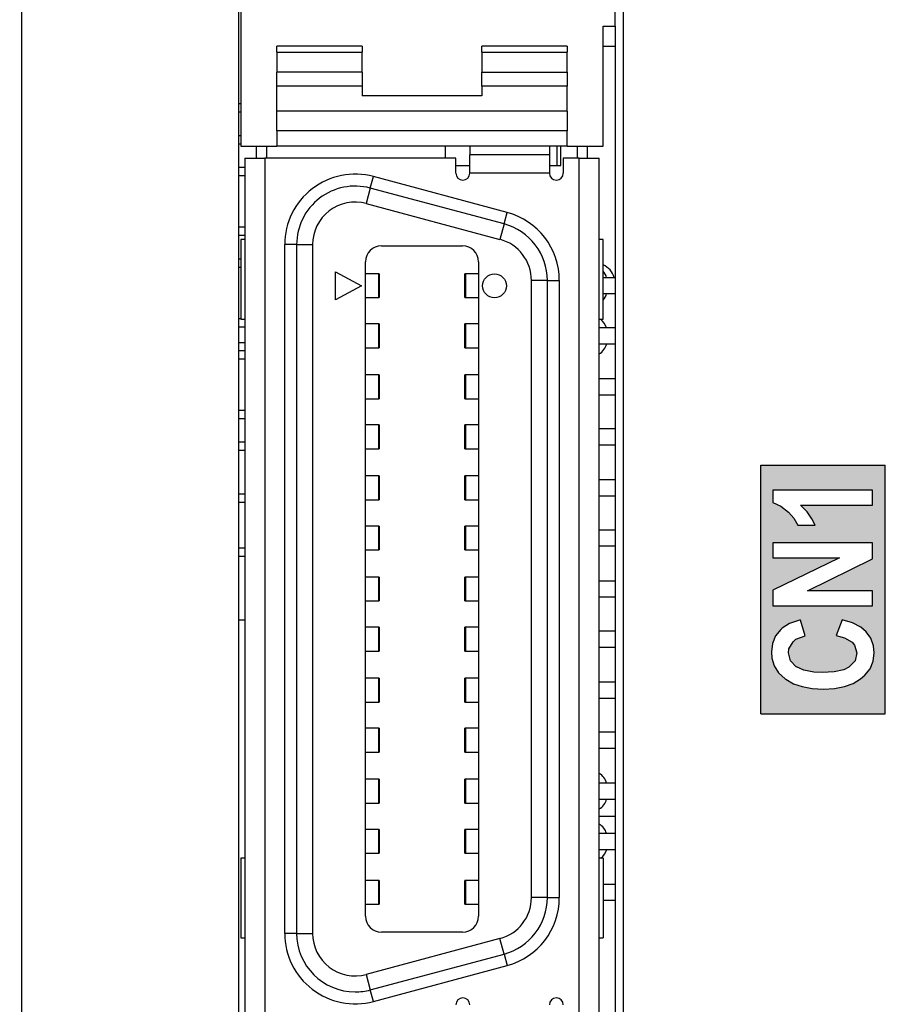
# Model space of a CAD drawing. Extents: x 14135 to 14394, y -3454 to -3177.
# Tile 21 of 25: x 14162 to 14184, y -3263 to -3239. Entities that reach past the tile are written whole.
import ezdxf

# ---------------------------------------------------------------- set-up
doc = ezdxf.new("R2010")
doc.units = 0
doc.linetypes.add('DASHED2', pattern=[9.525, 6.35, -3.175])
doc.layers.get('DEFPOINTS').update_dxf_attribs({"color": 8, "linetype": 'CONTINUOUS'})
doc.layers.add('TEXT', color=2, linetype='CONTINUOUS')
doc.layers.add('圖層1', color=3, linetype='DASHED2')
doc.styles.get("Standard").update_dxf_attribs({"font": 'PMingLiU.ttf'})
doc.dimstyles.new('ISO-25', dxfattribs={"dimtxt": 3, "dimasz": 3, "dimexe": 1, "dimexo": 1, "dimgap": 2, "dimtad": 2, "dimtih": 1, "dimtoh": 1, "dimtxsty": 'STANDARD', "dimcen": 0, "dimclrd": 256, "dimclre": 256, "dimclrt": 256, "dimazin": 3, "dimtfac": 1, "dimtmove": 0, "dimatfit": 3})

# ---------------------------------------------------------------- blocks, each defined once
blk = doc.blocks.new('*D6')
at = {"layer": 'DEFPOINTS', "color": 0}
for p in [(14184.836, -3182.424), (14134.836, -3262.536), (14184.836, -3262.536)]:
    blk.add_point(p, dxfattribs=at)
at = {"layer": 'TEXT', "color": 7}
for p, q in [((14134.836, -3261.536), (14134.836, -3181.424)), ((14184.836, -3261.536), (14184.836, -3181.424)), ((14137.836, -3182.424), (14181.836, -3182.424))]:
    blk.add_line(p, q, dxfattribs=at)
for points in [[(14137.836, -3181.924), (14137.836, -3182.924), (14134.836, -3182.424)], [(14181.836, -3181.924), (14181.836, -3182.924), (14184.836, -3182.424)]]:
    blk.add_solid(points, dxfattribs=at)
at = {"layer": 'TEXT', "color": 7, "insert": (14159.836, -3178.725), "char_height": 3, "attachment_point": 5}
blk.add_mtext('50', dxfattribs=at)
blk = doc.blocks.new('*D7')
at = {"layer": 'DEFPOINTS', "color": 0}
for p in [(14140.836, -3190.455), (14178.836, -3203.377), (14140.836, -3353.377)]:
    blk.add_point(p, dxfattribs=at)
at = {"layer": 'TEXT', "color": 7}
for p, q in [((14140.836, -3352.377), (14140.836, -3189.455)), ((14178.836, -3202.377), (14178.836, -3189.455)), ((14175.836, -3190.455), (14143.836, -3190.455))]:
    blk.add_line(p, q, dxfattribs=at)
for points in [[(14143.836, -3189.955), (14143.836, -3190.955), (14140.836, -3190.455)], [(14175.836, -3189.955), (14175.836, -3190.955), (14178.836, -3190.455)]]:
    blk.add_solid(points, dxfattribs=at)
at = {"layer": 'TEXT', "color": 7, "insert": (14159.836, -3186.785), "char_height": 3, "attachment_point": 5}
blk.add_mtext('38', dxfattribs=at)
blk = doc.blocks.new('*D8')
at = {"layer": 'DEFPOINTS', "color": 0}
for p in [(14178.836, -3203.377), (14140.836, -3353.377), (14192.824, -3353.377)]:
    blk.add_point(p, dxfattribs=at)
at = {"layer": 'TEXT', "color": 7}
for p, q in [((14179.836, -3203.377), (14193.824, -3203.377)), ((14192.824, -3206.377), (14192.824, -3350.377)), ((14141.836, -3353.377), (14193.824, -3353.377))]:
    blk.add_line(p, q, dxfattribs=at)
for points in [[(14192.324, -3206.377), (14193.324, -3206.377), (14192.824, -3203.377)], [(14192.324, -3350.377), (14193.324, -3350.377), (14192.824, -3353.377)]]:
    blk.add_solid(points, dxfattribs=at)
at = {"layer": 'TEXT', "color": 7, "insert": (14197.689, -3278.377), "char_height": 3, "attachment_point": 5}
blk.add_mtext('150', dxfattribs=at)
blk = doc.blocks.new('*D9')
at = {"layer": 'DEFPOINTS', "color": 0}
for p in [(14160.513, -3197.377), (14159.907, -3359.377), (14201.338, -3359.377)]:
    blk.add_point(p, dxfattribs=at)
at = {"layer": 'TEXT', "color": 7}
for p, q in [((14161.513, -3197.377), (14202.338, -3197.377)), ((14201.338, -3200.377), (14201.338, -3356.377)), ((14160.907, -3359.377), (14202.338, -3359.377))]:
    blk.add_line(p, q, dxfattribs=at)
for points in [[(14200.838, -3200.377), (14201.838, -3200.377), (14201.338, -3197.377)], [(14200.838, -3356.377), (14201.838, -3356.377), (14201.338, -3359.377)]]:
    blk.add_solid(points, dxfattribs=at)
at = {"layer": 'TEXT', "color": 7, "insert": (14206.203, -3278.377), "char_height": 3, "attachment_point": 5}
blk.add_mtext('162', dxfattribs=at)

msp = doc.modelspace()

# ---------------------------------------------------------------- hatches: boundary and pattern name
at = {"layer": '圖層1'}
h = msp.add_hatch(color=256, dxfattribs=at)
h.paths.add_polyline_path([(14180.397, -3249.953), (14183.521, -3249.953), (14183.521, -3256.201), (14180.397, -3256.201)])
h.paths.add_polyline_path([(14182.444, -3253.837), (14182.288, -3254.227), (14182.503, -3254.285), (14182.691, -3254.395), (14182.756, -3254.473), (14182.814, -3254.668), (14182.769, -3254.869), (14182.613, -3255.025), (14182.483, -3255.09), (14182.243, -3255.142), (14181.938, -3255.162), (14181.73, -3255.149), (14181.477, -3255.103), (14181.295, -3255.019), (14181.288, -3255.019), (14181.145, -3254.863), (14181.093, -3254.662), (14181.106, -3254.564), (14181.21, -3254.389), (14181.282, -3254.324), (14181.516, -3254.24), (14181.399, -3253.843), (14181.373, -3253.843), (14181.119, -3253.928), (14180.938, -3254.045), (14180.905, -3254.077), (14180.769, -3254.24), (14180.691, -3254.428), (14180.665, -3254.642), (14180.678, -3254.798), (14180.736, -3254.993), (14180.847, -3255.168), (14181.009, -3255.318), (14181.028, -3255.331), (14181.217, -3255.441), (14181.438, -3255.512), (14181.691, -3255.558), (14181.977, -3255.577), (14182.249, -3255.558), (14182.503, -3255.512), (14182.723, -3255.434), (14182.905, -3255.318), (14183.016, -3255.227), (14183.146, -3255.064), (14183.224, -3254.876), (14183.249, -3254.668), (14183.23, -3254.493), (14183.165, -3254.298), (14183.048, -3254.136), (14182.912, -3254.019), (14182.704, -3253.915)], flags=16)
h.paths.add_polyline_path([(14183.204, -3251.902), (14180.704, -3251.902), (14180.704, -3252.278), (14182.373, -3252.278), (14180.704, -3253.09), (14180.704, -3253.486), (14183.204, -3253.486), (14183.204, -3253.11), (14181.574, -3253.11), (14183.204, -3252.304)], flags=16)
h.paths.add_polyline_path([(14181.561, -3251.122), (14181.399, -3250.96), (14183.204, -3250.96), (14183.204, -3250.577), (14180.697, -3250.577), (14180.697, -3250.889), (14180.905, -3250.979), (14181.093, -3251.129), (14181.23, -3251.285), (14181.327, -3251.46), (14181.762, -3251.46), (14181.684, -3251.298)], flags=16)

# ---------------------------------------------------------------- linework, layer by layer
at = {"layer": 'TEXT', "color": 7}
for p, q in [((14161.823, -3230.39), (14161.823, -3322.164)), ((14167.286, -3271.977), (14167.286, -3234.177)), ((14176.936, -3234.177), (14176.936, -3271.977)), ((14167.336, -3235.977), (14167.336, -3241.937)), ((14176.736, -3238.927), (14176.736, -3235.927)), ((14176.436, -3241.937), (14176.436, -3238.927)), ((14176.436, -3238.927), (14176.736, -3238.927)), ((14176.736, -3238.927), (14176.736, -3267.187)), ((14168.236, -3239.574), (14168.236, -3239.427)), ((14170.386, -3239.427), (14168.236, -3239.427)), ((14170.386, -3239.427), (14170.386, -3239.574)), ((14173.386, -3239.574), (14173.386, -3239.427)), ((14175.536, -3239.427), (14173.386, -3239.427)), ((14175.536, -3239.427), (14175.536, -3239.574)), ((14176.436, -3239.427), (14176.736, -3239.427)), ((14168.236, -3239.574), (14168.236, -3240.081)), ((14168.236, -3239.574), (14170.386, -3239.574)), ((14170.386, -3240.081), (14170.386, -3239.574)), ((14173.386, -3239.574), (14175.536, -3239.574)), ((14173.386, -3239.574), (14173.386, -3240.081)), ((14175.536, -3240.081), (14175.536, -3239.574)), ((14170.386, -3240.081), (14168.236, -3240.081)), ((14168.236, -3240.434), (14168.236, -3240.081)), ((14170.386, -3240.081), (14170.386, -3240.434)), ((14173.386, -3240.434), (14173.386, -3240.081)), ((14173.386, -3240.081), (14175.536, -3240.081)), ((14175.536, -3240.081), (14175.536, -3240.434)), ((14170.386, -3240.434), (14168.236, -3240.434)), ((14168.236, -3241.059), (14168.236, -3240.434)), ((14170.386, -3240.434), (14170.386, -3240.677)), ((14173.386, -3240.434), (14173.386, -3240.677)), ((14175.536, -3240.434), (14173.386, -3240.434)), ((14175.536, -3241.059), (14175.536, -3240.434)), ((14173.386, -3240.677), (14170.386, -3240.677)), ((14167.336, -3240.877), (14167.286, -3240.877)), ((14167.286, -3241.077), (14167.336, -3241.077)), ((14175.536, -3241.059), (14168.236, -3241.059)), ((14168.236, -3241.557), (14168.236, -3241.059)), ((14175.536, -3241.059), (14175.536, -3241.557)), ((14167.336, -3241.677), (14167.286, -3241.677)), ((14168.236, -3241.557), (14168.236, -3241.937)), ((14175.536, -3241.557), (14168.236, -3241.557)), ((14175.536, -3241.937), (14175.536, -3241.557)), ((14167.286, -3241.877), (14167.336, -3241.877)), ((14167.336, -3241.937), (14168.236, -3241.937)), ((14167.726, -3242.242), (14167.726, -3241.937)), ((14167.976, -3241.937), (14167.976, -3242.242)), ((14175.536, -3241.937), (14168.236, -3241.937)), ((14172.476, -3242.242), (14172.476, -3241.937)), ((14173.086, -3241.937), (14173.086, -3242.152)), ((14175.086, -3241.937), (14175.086, -3242.152)), ((14175.276, -3241.937), (14175.276, -3242.427)), ((14175.376, -3242.427), (14175.376, -3241.937)), ((14175.536, -3241.937), (14176.436, -3241.937)), ((14175.796, -3242.242), (14175.796, -3241.937)), ((14176.046, -3242.242), (14176.046, -3241.937)), ((14167.436, -3242.242), (14167.936, -3242.242)), ((14167.436, -3242.242), (14167.436, -3263.882)), ((14172.736, -3242.242), (14167.936, -3242.242)), ((14167.936, -3242.242), (14167.936, -3263.882)), ((14172.736, -3242.617), (14172.736, -3242.242)), ((14173.086, -3242.617), (14173.086, -3242.152)), ((14175.086, -3242.152), (14173.086, -3242.152)), ((14175.086, -3242.152), (14175.086, -3242.617)), ((14175.836, -3242.242), (14175.436, -3242.242)), ((14175.436, -3242.242), (14175.436, -3242.617)), ((14175.836, -3242.242), (14176.336, -3242.242)), ((14175.836, -3263.882), (14175.836, -3242.242)), ((14176.336, -3263.882), (14176.336, -3242.242)), ((14167.436, -3242.477), (14167.286, -3242.477)), ((14172.736, -3242.427), (14173.086, -3242.427)), ((14175.086, -3242.427), (14175.376, -3242.427)), ((14167.286, -3242.677), (14167.436, -3242.677)), ((14170.587, -3242.992), (14170.664, -3242.702)), ((14174.024, -3243.603), (14170.664, -3242.702)), ((14175.086, -3242.617), (14173.086, -3242.617)), ((14170.587, -3242.992), (14170.483, -3243.379)), ((14173.947, -3243.892), (14170.587, -3242.992)), ((14170.483, -3243.379), (14173.843, -3244.279)), ((14173.947, -3243.892), (14174.024, -3243.603)), ((14167.436, -3243.977), (14167.286, -3243.977)), ((14173.947, -3243.892), (14173.843, -3244.279)), ((14167.286, -3244.177), (14167.436, -3244.177)), ((14167.436, -3244.287), (14167.336, -3244.287)), ((14167.336, -3244.287), (14167.336, -3246.287)), ((14168.436, -3261.712), (14168.436, -3244.412)), ((14168.736, -3244.412), (14168.436, -3244.412)), ((14168.736, -3244.412), (14169.136, -3244.412)), ((14168.736, -3244.412), (14168.736, -3261.712)), ((14169.136, -3244.412), (14169.136, -3261.712)), ((14170.866, -3244.442), (14172.906, -3244.442)), ((14176.436, -3244.287), (14176.336, -3244.287)), ((14176.436, -3246.287), (14176.436, -3244.287)), ((14167.336, -3244.777), (14167.286, -3244.777)), ((14167.286, -3244.977), (14167.336, -3244.977)), ((14170.466, -3261.282), (14170.466, -3244.842)), ((14173.306, -3244.842), (14173.306, -3261.282)), ((14169.716, -3245.097), (14170.367, -3245.447)), ((14169.716, -3245.797), (14169.716, -3245.097)), ((14169.893, -3245.192), (14169.893, -3245.192)), ((14170.797, -3245.142), (14170.466, -3245.142)), ((14170.807, -3245.142), (14170.797, -3245.142)), ((14170.797, -3245.742), (14170.797, -3245.142)), ((14170.807, -3245.142), (14170.807, -3245.742)), ((14172.975, -3245.142), (14172.966, -3245.142)), ((14172.966, -3245.742), (14172.966, -3245.142)), ((14173.306, -3245.142), (14172.975, -3245.142)), ((14172.975, -3245.142), (14172.975, -3245.742)), ((14170.367, -3245.447), (14169.716, -3245.797)), ((14170.141, -3245.325), (14170.141, -3245.325)), ((14174.636, -3260.812), (14174.636, -3245.312)), ((14175.036, -3245.312), (14174.636, -3245.312)), ((14175.036, -3245.312), (14175.336, -3245.312)), ((14175.036, -3260.812), (14175.036, -3245.312)), ((14175.336, -3245.312), (14175.336, -3260.812)), ((14176.736, -3245.242), (14176.436, -3245.242)), ((14169.911, -3245.692), (14169.911, -3245.692)), ((14170.141, -3245.569), (14170.141, -3245.569)), ((14176.436, -3245.642), (14176.736, -3245.642)), ((14170.466, -3245.742), (14170.797, -3245.742)), ((14170.797, -3245.742), (14170.807, -3245.742)), ((14172.966, -3245.742), (14172.975, -3245.742)), ((14172.975, -3245.742), (14173.306, -3245.742)), ((14167.336, -3246.277), (14167.286, -3246.277)), ((14167.336, -3246.287), (14167.436, -3246.287)), ((14170.797, -3246.402), (14170.466, -3246.402)), ((14170.807, -3246.402), (14170.797, -3246.402)), ((14170.797, -3247.002), (14170.797, -3246.402)), ((14170.807, -3246.402), (14170.807, -3247.002)), ((14172.975, -3246.402), (14172.966, -3246.402)), ((14172.966, -3247.002), (14172.966, -3246.402)), ((14173.306, -3246.402), (14172.975, -3246.402)), ((14172.975, -3246.402), (14172.975, -3247.002)), ((14176.336, -3246.287), (14176.436, -3246.287)), ((14167.286, -3246.477), (14167.436, -3246.477)), ((14176.736, -3246.502), (14176.336, -3246.502)), ((14167.436, -3246.877), (14167.286, -3246.877)), ((14176.336, -3246.902), (14176.736, -3246.902)), ((14167.436, -3247.077), (14167.286, -3247.077)), ((14170.466, -3247.002), (14170.797, -3247.002)), ((14170.797, -3247.002), (14170.807, -3247.002)), ((14172.966, -3247.002), (14172.975, -3247.002)), ((14172.975, -3247.002), (14173.306, -3247.002)), ((14167.286, -3247.277), (14167.436, -3247.277)), ((14170.797, -3247.682), (14170.466, -3247.682)), ((14170.807, -3247.682), (14170.797, -3247.682)), ((14170.797, -3248.282), (14170.797, -3247.682)), ((14170.807, -3247.682), (14170.807, -3248.282)), ((14172.975, -3247.682), (14172.966, -3247.682)), ((14172.966, -3248.282), (14172.966, -3247.682)), ((14173.306, -3247.682), (14172.975, -3247.682)), ((14172.975, -3247.682), (14172.975, -3248.282)), ((14176.736, -3247.782), (14176.336, -3247.782)), ((14176.336, -3248.182), (14176.736, -3248.182)), ((14170.466, -3248.282), (14170.797, -3248.282)), ((14170.797, -3248.282), (14170.807, -3248.282)), ((14172.966, -3248.282), (14172.975, -3248.282)), ((14172.975, -3248.282), (14173.306, -3248.282)), ((14167.436, -3248.577), (14167.286, -3248.577)), ((14167.286, -3248.777), (14167.436, -3248.777)), ((14170.797, -3248.942), (14170.466, -3248.942)), ((14170.807, -3248.942), (14170.797, -3248.942)), ((14170.797, -3249.542), (14170.797, -3248.942)), ((14170.807, -3248.942), (14170.807, -3249.542)), ((14172.975, -3248.942), (14172.966, -3248.942)), ((14172.966, -3249.542), (14172.966, -3248.942)), ((14173.306, -3248.942), (14172.975, -3248.942)), ((14172.975, -3248.942), (14172.975, -3249.542)), ((14176.736, -3249.042), (14176.336, -3249.042)), ((14167.436, -3249.377), (14167.286, -3249.377)), ((14167.286, -3249.577), (14167.436, -3249.577)), ((14170.466, -3249.542), (14170.797, -3249.542)), ((14170.797, -3249.542), (14170.807, -3249.542)), ((14172.966, -3249.542), (14172.975, -3249.542)), ((14172.975, -3249.542), (14173.306, -3249.542)), ((14176.336, -3249.442), (14176.736, -3249.442)), ((14170.797, -3250.222), (14170.466, -3250.222)), ((14170.807, -3250.222), (14170.797, -3250.222)), ((14170.797, -3250.822), (14170.797, -3250.222)), ((14170.807, -3250.222), (14170.807, -3250.822)), ((14172.975, -3250.222), (14172.966, -3250.222)), ((14172.966, -3250.822), (14172.966, -3250.222)), ((14173.306, -3250.222), (14172.975, -3250.222)), ((14172.975, -3250.222), (14172.975, -3250.822)), ((14176.736, -3250.322), (14176.336, -3250.322)), ((14167.436, -3250.677), (14167.286, -3250.677)), ((14167.286, -3250.877), (14167.436, -3250.877)), ((14170.466, -3250.822), (14170.797, -3250.822)), ((14170.797, -3250.822), (14170.807, -3250.822)), ((14172.966, -3250.822), (14172.975, -3250.822)), ((14172.975, -3250.822), (14173.306, -3250.822)), ((14176.336, -3250.722), (14176.736, -3250.722)), ((14170.797, -3251.482), (14170.466, -3251.482)), ((14170.807, -3251.482), (14170.797, -3251.482)), ((14170.797, -3252.082), (14170.797, -3251.482)), ((14170.807, -3251.482), (14170.807, -3252.082)), ((14172.975, -3251.482), (14172.966, -3251.482)), ((14172.966, -3252.082), (14172.966, -3251.482)), ((14173.306, -3251.482), (14172.975, -3251.482)), ((14172.975, -3251.482), (14172.975, -3252.082)), ((14176.736, -3251.582), (14176.336, -3251.582)), ((14167.436, -3252.036), (14167.286, -3252.036)), ((14170.466, -3252.082), (14170.797, -3252.082)), ((14170.797, -3252.082), (14170.807, -3252.082)), ((14172.966, -3252.082), (14172.975, -3252.082)), ((14172.975, -3252.082), (14173.306, -3252.082)), ((14176.336, -3251.982), (14176.736, -3251.982)), ((14167.286, -3252.236), (14167.436, -3252.236)), ((14170.797, -3252.762), (14170.466, -3252.762)), ((14170.807, -3252.762), (14170.797, -3252.762)), ((14170.797, -3253.362), (14170.797, -3252.762)), ((14170.807, -3252.762), (14170.807, -3253.362)), ((14172.975, -3252.762), (14172.966, -3252.762)), ((14172.966, -3253.362), (14172.966, -3252.762)), ((14173.306, -3252.762), (14172.975, -3252.762)), ((14172.975, -3252.762), (14172.975, -3253.362)), ((14176.736, -3252.862), (14176.336, -3252.862)), ((14170.466, -3253.362), (14170.797, -3253.362)), ((14170.797, -3253.362), (14170.807, -3253.362)), ((14172.966, -3253.362), (14172.975, -3253.362)), ((14172.975, -3253.362), (14173.306, -3253.362)), ((14176.336, -3253.262), (14176.736, -3253.262)), ((14167.286, -3253.836), (14167.436, -3253.836)), ((14170.797, -3254.022), (14170.466, -3254.022)), ((14170.807, -3254.022), (14170.797, -3254.022)), ((14170.797, -3254.622), (14170.797, -3254.022)), ((14170.807, -3254.022), (14170.807, -3254.622)), ((14172.975, -3254.022), (14172.966, -3254.022)), ((14172.966, -3254.622), (14172.966, -3254.022)), ((14173.306, -3254.022), (14172.975, -3254.022)), ((14172.975, -3254.022), (14172.975, -3254.622)), ((14176.736, -3254.122), (14176.336, -3254.122)), ((14170.466, -3254.622), (14170.797, -3254.622)), ((14170.797, -3254.622), (14170.807, -3254.622)), ((14172.966, -3254.622), (14172.975, -3254.622)), ((14172.975, -3254.622), (14173.306, -3254.622)), ((14176.336, -3254.522), (14176.736, -3254.522)), ((14170.797, -3255.302), (14170.466, -3255.302)), ((14170.807, -3255.302), (14170.797, -3255.302)), ((14170.797, -3255.902), (14170.797, -3255.302)), ((14170.807, -3255.302), (14170.807, -3255.902)), ((14172.975, -3255.302), (14172.966, -3255.302)), ((14172.966, -3255.902), (14172.966, -3255.302)), ((14173.306, -3255.302), (14172.975, -3255.302)), ((14172.975, -3255.302), (14172.975, -3255.902)), ((14176.736, -3255.402), (14176.336, -3255.402)), ((14176.336, -3255.802), (14176.736, -3255.802)), ((14170.466, -3255.902), (14170.797, -3255.902)), ((14170.797, -3255.902), (14170.807, -3255.902)), ((14172.966, -3255.902), (14172.975, -3255.902)), ((14172.975, -3255.902), (14173.306, -3255.902)), ((14170.797, -3256.562), (14170.466, -3256.562)), ((14170.807, -3256.562), (14170.797, -3256.562)), ((14170.797, -3257.162), (14170.797, -3256.562)), ((14170.807, -3256.562), (14170.807, -3257.162)), ((14172.975, -3256.562), (14172.966, -3256.562)), ((14172.966, -3257.162), (14172.966, -3256.562)), ((14173.306, -3256.562), (14172.975, -3256.562)), ((14172.975, -3256.562), (14172.975, -3257.162)), ((14176.736, -3256.662), (14176.336, -3256.662)), ((14176.336, -3257.062), (14176.736, -3257.062)), ((14170.466, -3257.162), (14170.797, -3257.162)), ((14170.797, -3257.162), (14170.807, -3257.162)), ((14172.966, -3257.162), (14172.975, -3257.162)), ((14172.975, -3257.162), (14173.306, -3257.162)), ((14170.797, -3257.842), (14170.466, -3257.842)), ((14170.807, -3257.842), (14170.797, -3257.842)), ((14170.797, -3258.442), (14170.797, -3257.842)), ((14170.807, -3257.842), (14170.807, -3258.442)), ((14172.975, -3257.842), (14172.966, -3257.842)), ((14172.966, -3258.442), (14172.966, -3257.842)), ((14173.306, -3257.842), (14172.975, -3257.842)), ((14172.975, -3257.842), (14172.975, -3258.442)), ((14176.736, -3257.942), (14176.336, -3257.942)), ((14176.336, -3258.342), (14176.736, -3258.342)), ((14170.466, -3258.442), (14170.797, -3258.442)), ((14170.797, -3258.442), (14170.807, -3258.442)), ((14172.966, -3258.442), (14172.975, -3258.442)), ((14172.975, -3258.442), (14173.306, -3258.442)), ((14176.736, -3258.777), (14176.336, -3258.777)), ((14170.797, -3259.102), (14170.466, -3259.102)), ((14170.807, -3259.102), (14170.797, -3259.102)), ((14170.797, -3259.702), (14170.797, -3259.102)), ((14170.807, -3259.102), (14170.807, -3259.702)), ((14172.975, -3259.102), (14172.966, -3259.102)), ((14172.966, -3259.702), (14172.966, -3259.102)), ((14173.306, -3259.102), (14172.975, -3259.102)), ((14172.975, -3259.102), (14172.975, -3259.702)), ((14176.736, -3259.202), (14176.336, -3259.202)), ((14167.436, -3259.827), (14167.336, -3259.827)), ((14167.336, -3259.827), (14167.336, -3261.827)), ((14170.466, -3259.702), (14170.797, -3259.702)), ((14170.797, -3259.702), (14170.807, -3259.702)), ((14172.966, -3259.702), (14172.975, -3259.702)), ((14172.975, -3259.702), (14173.306, -3259.702)), ((14176.336, -3259.602), (14176.736, -3259.602)), ((14176.436, -3259.827), (14176.336, -3259.827)), ((14176.436, -3259.827), (14176.436, -3261.827)), ((14170.797, -3260.382), (14170.466, -3260.382)), ((14170.807, -3260.382), (14170.797, -3260.382)), ((14170.797, -3260.982), (14170.797, -3260.382)), ((14170.807, -3260.382), (14170.807, -3260.982)), ((14172.975, -3260.382), (14172.966, -3260.382)), ((14172.966, -3260.982), (14172.966, -3260.382)), ((14173.306, -3260.382), (14172.975, -3260.382)), ((14172.975, -3260.382), (14172.975, -3260.982)), ((14176.736, -3260.482), (14176.436, -3260.482)), ((14175.036, -3260.812), (14174.636, -3260.812)), ((14175.036, -3260.812), (14175.336, -3260.812)), ((14170.466, -3260.982), (14170.797, -3260.982)), ((14170.797, -3260.982), (14170.807, -3260.982)), ((14172.966, -3260.982), (14172.975, -3260.982)), ((14172.975, -3260.982), (14173.306, -3260.982)), ((14176.436, -3260.882), (14176.736, -3260.882)), ((14168.736, -3261.712), (14168.436, -3261.712)), ((14168.736, -3261.712), (14169.136, -3261.712)), ((14172.906, -3261.682), (14170.866, -3261.682)), ((14167.336, -3261.827), (14167.436, -3261.827)), ((14173.843, -3261.845), (14170.483, -3262.746)), ((14173.947, -3262.232), (14173.843, -3261.845)), ((14176.336, -3261.827), (14176.436, -3261.827)), ((14170.587, -3263.132), (14173.947, -3262.232)), ((14173.947, -3262.232), (14174.024, -3262.521)), ((14170.664, -3263.422), (14174.024, -3262.521)), ((14170.483, -3262.746), (14170.587, -3263.132)), ((14170.664, -3263.422), (14170.587, -3263.132))]:
    msp.add_line(p, q, dxfattribs=at)
msp.add_circle((14173.706, -3245.447), 0.3, dxfattribs=at)
for centre, radius, start, end in [((14170.206, -3244.412), 1.77, 74.9999, 180.0002), ((14172.911, -3242.617), 0.175, 180, 0), ((14175.261, -3242.617), 0.175, 180, 0), ((14170.206, -3244.412), 1.47, 75, 180), ((14170.206, -3244.412), 1.07, 75, 180), ((14173.566, -3245.312), 1.77, 0, 75), ((14173.566, -3245.312), 1.47, 0, 75), ((14170.866, -3244.842), 0.4, 90, 180), ((14172.906, -3244.842), 0.4, 0, 90), ((14173.566, -3245.312), 1.07, 0, 75), ((14176.236, -3245.377), 0.5, 15.6643, 66.4218), ((14176.136, -3245.342), 0.4, 14.4775, 41.4096), ((14176.136, -3245.542), 0.4, 318.5904, 345.5225), ((14176.136, -3246.612), 0.4, 15.962, 54.3409), ((14176.136, -3246.812), 0.4, 300, 346.9971), ((14176.136, -3258.042), 0.4, 14.4775, 60), ((14176.136, -3258.242), 0.4, 300, 345.5225), ((14176.136, -3259.312), 0.4, 15.962, 60), ((14176.136, -3259.512), 0.4, 308.0475, 346.9971), ((14173.566, -3260.812), 1.07, 285, 0), ((14173.566, -3260.812), 1.47, 285, 0), ((14173.566, -3260.812), 1.77, 285, 360), ((14170.866, -3261.282), 0.4, 180, 270), ((14172.906, -3261.282), 0.4, 270, 0), ((14170.206, -3261.712), 1.77, 179.9998, 285.0002), ((14170.206, -3261.712), 1.47, 180, 270), ((14170.206, -3261.712), 1.07, 180, 285), ((14170.206, -3261.712), 1.47, 270, 285), ((14172.911, -3263.507), 0.175, 0, 180), ((14175.261, -3263.507), 0.175, 0, 180)]:
    msp.add_arc(centre, radius, start, end, dxfattribs=at)
at = {"layer": '圖層1'}
for p, q in [((14180.397, -3256.201), (14180.397, -3249.953)), ((14180.397, -3249.953), (14183.521, -3249.953)), ((14183.521, -3256.201), (14183.521, -3249.953)), ((14180.697, -3250.577), (14180.697, -3250.889)), ((14183.204, -3250.577), (14180.697, -3250.577)), ((14183.204, -3250.96), (14183.204, -3250.577)), ((14180.697, -3250.889), (14180.905, -3250.979)), ((14180.905, -3250.979), (14181.093, -3251.129)), ((14181.093, -3251.129), (14181.23, -3251.285)), ((14181.399, -3250.96), (14183.204, -3250.96)), ((14181.561, -3251.122), (14181.399, -3250.96)), ((14181.684, -3251.298), (14181.561, -3251.122)), ((14181.23, -3251.285), (14181.327, -3251.46)), ((14181.762, -3251.46), (14181.684, -3251.298)), ((14181.327, -3251.46), (14181.762, -3251.46)), ((14180.704, -3251.902), (14180.704, -3252.278)), ((14183.204, -3251.902), (14180.704, -3251.902)), ((14183.204, -3252.304), (14183.204, -3251.902)), ((14182.373, -3252.278), (14180.704, -3253.09)), ((14180.704, -3252.278), (14182.373, -3252.278)), ((14181.574, -3253.11), (14183.204, -3252.304)), ((14180.704, -3253.09), (14180.704, -3253.486)), ((14183.204, -3253.11), (14181.574, -3253.11)), ((14183.204, -3253.486), (14183.204, -3253.11)), ((14180.704, -3253.486), (14183.204, -3253.486)), ((14181.373, -3253.843), (14181.119, -3253.928)), ((14181.399, -3253.843), (14181.373, -3253.843)), ((14181.516, -3254.24), (14181.399, -3253.843)), ((14182.444, -3253.837), (14182.288, -3254.227)), ((14182.704, -3253.915), (14182.444, -3253.837)), ((14180.905, -3254.077), (14180.769, -3254.24)), ((14180.938, -3254.045), (14180.905, -3254.077)), ((14181.119, -3253.928), (14180.938, -3254.045)), ((14182.912, -3254.019), (14182.704, -3253.915)), ((14183.048, -3254.136), (14182.912, -3254.019)), ((14183.165, -3254.298), (14183.048, -3254.136)), ((14180.769, -3254.24), (14180.691, -3254.428)), ((14181.21, -3254.389), (14181.282, -3254.324)), ((14181.282, -3254.324), (14181.516, -3254.24)), ((14182.288, -3254.227), (14182.503, -3254.285)), ((14182.503, -3254.285), (14182.691, -3254.395)), ((14183.23, -3254.493), (14183.165, -3254.298)), ((14180.691, -3254.428), (14180.665, -3254.642)), ((14181.093, -3254.662), (14181.106, -3254.564)), ((14181.106, -3254.564), (14181.21, -3254.389)), ((14182.691, -3254.395), (14182.756, -3254.473)), ((14182.756, -3254.473), (14182.814, -3254.668)), ((14183.249, -3254.668), (14183.23, -3254.493)), ((14180.665, -3254.642), (14180.678, -3254.798)), ((14180.678, -3254.798), (14180.736, -3254.993)), ((14181.145, -3254.863), (14181.093, -3254.662)), ((14181.288, -3255.019), (14181.145, -3254.863)), ((14182.769, -3254.869), (14182.613, -3255.025)), ((14182.814, -3254.668), (14182.769, -3254.869)), ((14183.146, -3255.064), (14183.224, -3254.876)), ((14183.224, -3254.876), (14183.249, -3254.668)), ((14180.736, -3254.993), (14180.847, -3255.168)), ((14181.295, -3255.019), (14181.288, -3255.019)), ((14181.477, -3255.103), (14181.295, -3255.019)), ((14181.73, -3255.149), (14181.477, -3255.103)), ((14182.483, -3255.09), (14182.243, -3255.142)), ((14182.613, -3255.025), (14182.483, -3255.09)), ((14183.016, -3255.227), (14183.146, -3255.064)), ((14180.847, -3255.168), (14181.009, -3255.318)), ((14181.009, -3255.318), (14181.028, -3255.331)), ((14181.028, -3255.331), (14181.217, -3255.441)), ((14181.938, -3255.162), (14181.73, -3255.149)), ((14182.243, -3255.142), (14181.938, -3255.162)), ((14182.723, -3255.434), (14182.905, -3255.318)), ((14182.905, -3255.318), (14183.016, -3255.227)), ((14181.217, -3255.441), (14181.438, -3255.512)), ((14181.438, -3255.512), (14181.691, -3255.558)), ((14181.691, -3255.558), (14181.977, -3255.577)), ((14181.977, -3255.577), (14182.249, -3255.558)), ((14182.249, -3255.558), (14182.503, -3255.512)), ((14182.503, -3255.512), (14182.723, -3255.434)), ((14180.397, -3256.201), (14183.521, -3256.201))]:
    msp.add_line(p, q, dxfattribs=at)

# ---------------------------------------------------------------- dimensions: what is measured, and where the dimension line sits
at = {"layer": 'TEXT', "color": 7}
dim = msp.add_linear_dim(base=(14184.836, -3182.424), p1=(14134.836, -3262.536), p2=(14184.836, -3262.536), dimstyle='ISO-25', override={"dimclrd": 7, "dimclre": 7, "dimclrt": 7}, dxfattribs=at)
dim.commit()
dim.dimension.update_dxf_attribs({"geometry": '*D6', "text_midpoint": (14159.836, -3182.424), "dimtype": 160})
dim = msp.add_linear_dim(base=(14140.836, -3190.455), p1=(14178.836, -3203.377), p2=(14140.836, -3353.377), dimstyle='ISO-25', override={"dimclrd": 7, "dimclre": 7, "dimclrt": 7}, dxfattribs=at)
dim.commit()
dim.dimension.update_dxf_attribs({"geometry": '*D7', "text_midpoint": (14159.836, -3186.785)})
for base, p1, p2, picture, middle in [((14201.338, -3359.377), (14160.513, -3197.377), (14159.907, -3359.377), '*D9', (14201.338, -3278.377)), ((14192.824, -3353.377), (14178.836, -3203.377), (14140.836, -3353.377), '*D8', (14192.824, -3278.377))]:
    dim = msp.add_linear_dim(base=base, p1=p1, p2=p2, angle=90, dimstyle='ISO-25', override={"dimclrd": 7, "dimclre": 7, "dimclrt": 7}, dxfattribs=at)
    dim.commit()
    dim.dimension.update_dxf_attribs({"geometry": picture, "text_midpoint": middle, "dimtype": 160})

doc.saveas('drawing.dxf')
